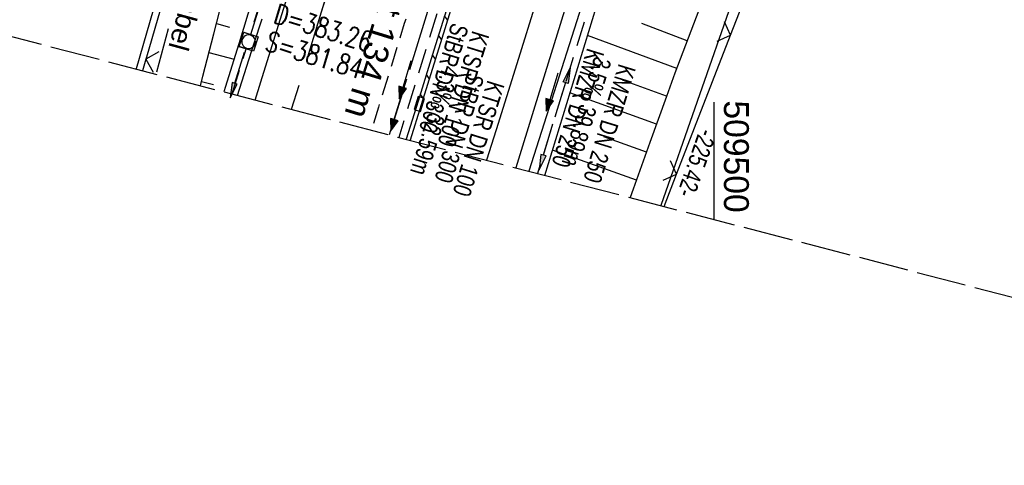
# Model space of a CAD drawing. Extents: x 509317 to 509828, y 453812 to 454779.
# Tile 2 of 23: x 509430 to 509529, y 453812 to 453857. Entities that reach past the tile are written whole.
import ezdxf

# ---------------------------------------------------------------- set-up
doc = ezdxf.new("R2010")
doc.units = 0
doc.header["$LTSCALE"] = 10
doc.header["$MEASUREMENT"] = 0
for name, pattern in [('ACAD_ISO16W100', [73, 15, -6.5, 15, -6.5, 15, -7, 1, -7]), ('ACHSE', [5.5, 4, -0.5, 0.5, -0.5]), ('AUSGEZOGEN', [0]), ('LT00', [0]), ('LT02', [0.4, 0.2, -0.2]), ('LT03', [0.5, 0.3, -0.2]), ('LT11', [0.3, 0.2, -0.1]), ('LT14', [0.6, 0.5, -0.1]), ('STRICHLINIE2', [0.375, 0.25, -0.125])]:
    doc.linetypes.add(name, pattern=pattern)
doc.layers.get('0').update_dxf_attribs({"linetype": 'LT00'})
for name, color, linetype in [('--EK_FBR', 1, 'LT00'), ('--EK_Halt-Pfeil', 4, 'LT00'), ('--EK_Haltung', 7, 'STRICHLINIE2'), ('--EK_Haltung-Text', 140, 'LT00'), ('--EK_Schacht-Text', 5, 'LT00'), ('--EL_DFK_AB_L', 21, 'LT00'), ('--EL_Halt-Pfeil', 4, 'LT00'), ('--EL_Haltung', 182, 'STRICHLINIE2'), ('--EL_Haltung-Text', 182, 'LT00'), ('-AX-093', 35, 'ACHSE'), ('ABSTAND', 8, 'LT00'), ('BAB-KABEL', 220, 'ACAD_ISO16W100'), ('BAB-KABEL_TEXT', 221, 'Continuous'), ('DFK_AB_L', 21, 'LT00'), ('MITTELSTREIFEN-Ü_LINIE', 250, 'LT11'), ('MITTELSTREIFEN-Ü_TEXT', 11, 'LT03'), ('PFEIL', 140, 'AUSGEZOGEN'), ('SCHLITZRINNE', 182, 'LT00'), ('V117_AFBR_BAB', 250, 'LT00'), ('V117_BOESCH', 250, 'LT00'), ('V117_BOSCHUNG', 250, 'LT00'), ('V117_GRABEN', 250, 'LT00'), ('V117_KA_MULD', 182, 'LT00'), ('V117_LD_MARK', 250, 'LT00'), ('V117_LG_MARK', 250, 'LT02'), ('V117_RASTER', 250, 'LT00'), ('V117_SCHLITZR', 182, 'LT00'), ('V117_SINKK', 182, 'LT00'), ('V117_ZAUN', 40, 'LT00'), ('V118_AFBR_BAB', 250, 'LT00'), ('V118_BOESCH', 250, 'LT00'), ('V118_BOSCHUNG', 250, 'LT00'), ('V118_GRABEN', 250, 'LT00'), ('V118_KA_MULD', 182, 'LT00'), ('V118_LD_MARK', 250, 'LT00'), ('V118_LG_MARK', 250, 'LT02'), ('V118_SCHLITZR', 182, 'LT00'), ('V118_SINKK', 182, 'LT00'), ('V118_ZAUN', 40, 'LT00')]:
    doc.layers.add(name, color=color, linetype=linetype)
doc.layers.add('-BLATT_117-RAND', color=7, linetype='LT14', plot=False)
doc.styles.add('Arial', font='ARIAL.TTF')
doc.styles.add('Beschrift', font='ARIAL.TTF')
doc.styles.add('Haltungsbeschriftung', font='ARIAL.TTF', dxfattribs={"width": 0.75})
doc.styles.add('schachtbeschriftung', font='romans.shx', dxfattribs={"width": 0.75, "height": 2})
doc.styles.get("Standard").update_dxf_attribs({"font": 'ARIAL.TTF'})

# ---------------------------------------------------------------- blocks, each defined once
blk = doc.blocks.new('Pfreil3')
at = {"layer": 'PFEIL'}
blk.add_hatch(color=256, dxfattribs=at).paths.add_polyline_path([(-1.549, 0.273), (-1.549, -0.273), (0, 0)])
for p, q in [((-1.549, 0), (-4.831, 0)), ((-1.549, -0.273), (-1.549, 0.273)), ((-1.549, 0.273), (0, 0)), ((0, 0), (-1.549, -0.273))]:
    blk.add_line(p, q, dxfattribs=at)
blk = doc.blocks.new('SYMB0652')
at = {"color": 0, "linetype": 'ByBlock'}
blk.add_lwpolyline([(-0.15, -0.075), (0.15, -0.075), (0.15, 0.075), (-0.15, 0.075), (-0.15, -0.075)], dxfattribs=at)
blk = doc.blocks.new('SYMB1210')
at = {"color": 0, "linetype": 'ByBlock'}
blk.add_line((0.018815, -0.179014), (0.055623, -0.17119), dxfattribs=at)
for points in [[(-0.2, -0.2), (-0.2, 0.2), (0.2, 0.2), (0.2, -0.2), (-0.2, -0.2)], [(0.018815, 0.179014), (-0.018815, 0.179014), (-0.055623, 0.17119), (-0.09, 0.155885), (-0.120444, 0.133766), (-0.145623, 0.105801), (-0.164438, 0.073213), (-0.176067, 0.037424), (-0.18, 0)], [(-0.18, 0), (-0.176067, -0.037424), (-0.164438, -0.073213), (-0.145623, -0.105801), (-0.120444, -0.133766), (-0.09, -0.155885), (-0.055623, -0.17119), (-0.018815, -0.179014), (0.018815, -0.179014)], [(0.18, 0), (0.176067, 0.037424), (0.164438, 0.073213), (0.145623, 0.105801), (0.120444, 0.133766), (0.09, 0.155885), (0.055623, 0.17119), (0.018815, 0.179014)], [(0.055623, -0.17119), (0.09, -0.155885), (0.120444, -0.133766), (0.145623, -0.105801), (0.164438, -0.073213), (0.176067, -0.037424), (0.18, 0)]]:
    blk.add_lwpolyline(points, dxfattribs=at)
blk = doc.blocks.new('SYMB0024')
at = {"color": 0, "linetype": 'ByBlock'}
for p, q in [((-0.5, 0.5), (0, 0)), ((0, 0), (0.5, 0.5))]:
    blk.add_line(p, q, dxfattribs=at)
blk = doc.blocks.new('SYMB0070')
at = {"color": 0, "linetype": 'ByBlock'}
for p, q in [((-0.5, 0), (0.2, 0)), ((0.5, 0), (0.2, 0.1)), ((0.2, 0.1), (0.2, 0)), ((0.468, 0), (0.21, 0.086)), ((0.21, 0.086), (0.21, -0.086)), ((0.21, -0.086), (0.468, 0)), ((0.22, -0.072), (0.437, 0)), ((0.23, -0.058), (0.405, 0)), ((0.24, -0.045), (0.374, 0)), ((0.342, 0), (0.25, 0.031)), ((0.25, 0.031), (0.25, -0.031)), ((0.25, -0.031), (0.342, 0)), ((0.26, -0.017), (0.31, 0)), ((0.27, -0.003), (0.279, 0))]:
    blk.add_line(p, q, dxfattribs=at)
for points in [[(0.2, 0), (0.2, -0.1), (0.5, 0)], [(0.437, 0), (0.22, 0.072), (0.22, -0.072)], [(0.405, 0), (0.23, 0.058), (0.23, -0.058)], [(0.374, 0), (0.24, 0.045), (0.24, -0.045)], [(0.31, 0), (0.26, 0.017), (0.26, -0.017)], [(0.279, 0), (0.27, 0.003), (0.27, -0.003)]]:
    blk.add_lwpolyline(points, dxfattribs=at)

msp = doc.modelspace()

# ---------------------------------------------------------------- hatches: boundary and pattern name
at = {"layer": 'SCHLITZRINNE'}
h = msp.add_hatch(dxfattribs=at)
h.set_pattern_fill('ANSI31', color=256, scale=13, angle=260, style=0)
h.paths.add_polyline_path([(509476.593, 453869.062), (509476.978, 453868.943), (509476.729, 453868.128), (509474.675, 453861.46), (509472.613, 453854.795), (509470.754, 453848.805), (509470.372, 453848.924), (509471.835, 453853.65), (509473.421, 453858.784), (509475.006, 453863.919), (509476.149, 453867.624)])

# ---------------------------------------------------------------- linework, layer by layer
at = {"layer": '--EK_FBR'}
for points in [[(509525.762, 453994.905), (509523.753, 453987.866), (509521.736, 453980.828), (509519.714, 453973.792), (509517.683, 453966.759), (509514.948, 453957.335), (509512.197, 453947.915), (509509.431, 453938.5), (509506.648, 453929.09), (509503.849, 453919.685), (509501.426, 453911.594), (509498.992, 453903.507), (509496.546, 453895.424), (509494.089, 453887.343), (509491.623, 453879.266), (509489.148, 453871.191), (509485.575, 453859.587), (509481.985, 453847.988), (509480.06, 453841.802)], [(509507.077, 453930.54), (509506.648, 453929.09), (509503.849, 453919.685), (509501.426, 453911.594), (509498.992, 453903.507), (509496.546, 453895.424), (509494.089, 453887.343), (509491.623, 453879.266), (509489.148, 453871.191), (509485.575, 453859.587), (509481.985, 453847.988), (509480.06, 453841.802)], [(509453.866, 453848.623), (509454.436, 453850.438), (509455.575, 453854.097), (509456.708, 453857.759)]]:
    msp.add_lwpolyline(points, dxfattribs=at)
at = {"layer": '--EK_FBR', "color": 2}
msp.add_lwpolyline([(509453.867, 453848.623), (509454.436, 453850.438), (509455.575, 453854.097), (509456.708, 453857.759), (509457.836, 453861.422), (509458.961, 453865.086), (509460.086, 453868.75), (509461.223, 453872.448), (509462.361, 453876.147)], dxfattribs=at)
at = {"layer": '--EK_Haltung'}
for p, q in [((509453.418, 453855.199), (509464.877, 453892.423)), ((509489.148, 453863.632), (509482.239, 453841.235)), ((509472.133, 453857.287), (509468.307, 453844.863)), ((509451.548, 453849.227), (509452.972, 453853.766))]:
    msp.add_line(p, q, dxfattribs=at)
at = {"layer": '--EL_DFK_AB_L'}
for p, q in [((509479.152, 453980.728), (509441.892, 453851.741)), ((509526.913, 453930.502), (509494.645, 453838.004))]:
    msp.add_line(p, q, dxfattribs=at)
at = {"layer": '--EL_Haltung'}
for p, q in [((509453.418, 453855.199), (509464.877, 453892.423)), ((509489.148, 453863.632), (509482.239, 453841.235)), ((509472.133, 453857.287), (509468.307, 453844.863)), ((509451.548, 453849.227), (509452.972, 453853.766))]:
    msp.add_line(p, q, dxfattribs=at)
at = {"layer": '-AX-093', "ltscale": 0.2}
msp.add_lwpolyline([(509543.745, 454109.057), (509537.584, 454086.244), (509531.347, 454063.452), (509525.032, 454040.68), (509518.64, 454017.931), (509512.171, 453995.203), (509505.626, 453972.497), (509499.003, 453949.814), (509492.304, 453927.153), (509485.528, 453904.515), (509478.676, 453881.899), (509471.747, 453859.308), (509467.341, 453845.114)], dxfattribs=at)
at = {"layer": '-BLATT_117-RAND'}
msp.add_lwpolyline([(509550.301, 454779.36), (509317.196, 453884.214), (509594.934, 453811.888), (509828.038, 454707.035), (509550.301, 454779.36)], dxfattribs=at)
at = {"layer": 'BAB-KABEL', "ltscale": 0.03, "flags": 128}
msp.add_lwpolyline([(509654.179, 454752.309), (509649.8, 454731.909), (509645.386, 454711.52), (509640.677, 454673.985), (509628.983, 454666.397), (509623.351, 454623.687), (509618.174, 454588.717), (509612.849, 454551.167), (509607.219, 454515.134), (509602.815, 454490.113), (509597.969, 454465.58), (509592.074, 454427.897), (509586.781, 454397.773), (509581.937, 454365.976), (509576.643, 454335.853), (509570.588, 454300.148), (509566.506, 454283.225), (509563.926, 454275.006), (509554.701, 454243.678), (509546.38, 454216.59), (509537.754, 454189.631), (509530.606, 454161.419), (509521.719, 454129.266), (509507.613, 454076.479), (509491.406, 454016.317), (509481.473, 453981.546), (509458.213, 453903.635), (509443.883, 453851.223)], dxfattribs=at)
at = {"layer": 'DFK_AB_L'}
for p, q in [((509479.152, 453980.728), (509441.892, 453851.741)), ((509526.913, 453930.502), (509494.645, 453838.004))]:
    msp.add_line(p, q, dxfattribs=at)
at = {"layer": 'MITTELSTREIFEN-Ü_LINIE', "flags": 128}
msp.add_lwpolyline([(509480.374, 453894.062), (509480.374, 453894.062), (509479.306, 453890.503), (509478.237, 453886.945), (509477.165, 453883.388), (509476.087, 453879.832), (509475.166, 453876.812), (509474.241, 453873.793), (509473.313, 453870.775), (509472.383, 453867.757), (509471.453, 453864.74), (509470.156, 453860.527), (509468.859, 453856.314), (509467.561, 453852.101), (509466.26, 453847.889), (509465.544, 453845.582)], dxfattribs=at)
at = {"layer": 'SCHLITZRINNE'}
msp.add_lwpolyline([(509484.275, 453892.866), (509482.902, 453888.348), (509481.529, 453883.831), (509480.153, 453879.315), (509478.774, 453874.799), (509476.729, 453868.128), (509474.675, 453861.46), (509472.613, 453854.795), (509470.545, 453848.131), (509469.435, 453844.569)], dxfattribs=at)
at = {"layer": 'V117_AFBR_BAB'}
for points in [[(509525.762, 453994.905), (509523.753, 453987.866), (509521.736, 453980.828), (509519.714, 453973.792), (509517.683, 453966.759), (509514.948, 453957.335), (509512.197, 453947.915), (509509.431, 453938.5), (509506.648, 453929.09), (509503.849, 453919.685), (509501.426, 453911.594), (509498.992, 453903.507), (509496.546, 453895.424), (509494.089, 453887.343), (509491.623, 453879.266), (509489.148, 453871.191), (509485.575, 453859.587), (509481.985, 453847.988), (509480.06, 453841.802)], [(509453.866, 453848.623), (509454.436, 453850.438), (509455.575, 453854.097), (509456.708, 453857.759)]]:
    msp.add_lwpolyline(points, dxfattribs=at)
at = {"layer": 'V117_BOESCH'}
for points in [[(509448.357, 453850.058), (509448.601, 453851.022), (509449.694, 453855.266), (509450.592, 453858.701)], [(509498.463, 453857.655), (509497.659, 453855.543), (509496.86, 453853.429), (509496.069, 453851.313), (509495.215, 453848.99), (509494.372, 453846.663), (509493.537, 453844.333), (509492.709, 453842.001), (509491.883, 453839.668), (509491.577, 453838.803)]]:
    msp.add_lwpolyline(points, dxfattribs=at)
at = {"layer": 'V117_BOSCHUNG'}
for p, q in [((509449.963, 453856.301), (509451.295, 453855.959)), ((509497.294, 453854.579), (509492.73, 453856.301)), ((509496.248, 453851.793), (509487.279, 453855.126)), ((509449.211, 453853.397), (509451.744, 453852.746)), ((509448.466, 453850.491), (509449.661, 453850.184)), ((509495.22, 453849.002), (509490.807, 453850.615)), ((509494.207, 453846.204), (509485.508, 453849.333)), ((509493.202, 453843.39), (509488.914, 453844.92)), ((509492.199, 453840.563), (509483.749, 453843.578))]:
    msp.add_line(p, q, dxfattribs=at)
at = {"layer": 'V117_GRABEN'}
for points in [[(509482.974, 453841.043), (509489.994, 453864.005), (509497.45, 453889.24), (509511.923, 453936.463), (509519.101, 453960.491), (509525.966, 453984.377), (509533.034, 454008.348), (509539.851, 454032.858), (509544.588, 454049.306), (509551.624, 454076.069), (509557.756, 454098.123), (509564.684, 454123.935), (509571.036, 454148.571), (509577.629, 454173.261), (509584.076, 454198.9), (509590.505, 454224.421), (509596.714, 454249.61), (509602.598, 454273.373), (509606.614, 454288.546), (509609.635, 454300.207)], [(509555.877, 454098.453), (509550.025, 454076.541), (509542.52, 454049.813), (509538.089, 454033.177), (509531.071, 454008.641), (509524.145, 453984.776), (509517.452, 453961.041), (509510.146, 453936.741), (509495.885, 453889.369), (509488.703, 453864.507), (509481.372, 453841.46)], [(509453.473, 453858.37), (509452.349, 453854.711), (509450.887, 453849.977), (509450.721, 453849.442)], [(509452.092, 453849.085), (509452.755, 453851.185), (509453.765, 453854.333), (509454.561, 453856.774)]]:
    msp.add_lwpolyline(points, dxfattribs=at)
at = {"layer": 'V117_LD_MARK'}
msp.add_lwpolyline([(509522.792, 453995.385), (509520.797, 453988.439), (509518.795, 453981.494), (509516.787, 453974.551), (509514.773, 453967.61), (509512.488, 453959.756), (509510.195, 453951.905), (509507.895, 453944.055), (509505.587, 453936.208), (509503.27, 453928.364), (509500.943, 453920.523), (509498.053, 453910.838), (509495.146, 453901.158), (509492.223, 453891.483), (509489.281, 453881.814), (509486.32, 453872.15), (509484.274, 453865.512), (509482.22, 453858.877), (509480.158, 453852.244), (509478.089, 453845.613), (509477.135, 453842.564)], dxfattribs=at)
at = {"layer": 'V117_LG_MARK', "ltscale": 3, "flags": 128}
msp.add_lwpolyline([(509496.175, 453976.521), (509495.282, 453973.409), (509494.388, 453970.297), (509493.489, 453967.187), (509492.359, 453963.308), (509491.222, 453959.432), (509490.078, 453955.558), (509488.931, 453951.684), (509487.783, 453947.811), (509486.635, 453943.938), (509485.407, 453939.788), (509484.181, 453935.639), (509482.954, 453931.489), (509481.724, 453927.34), (509480.489, 453923.193), (509479.247, 453919.048), (509478.09, 453915.212), (509476.928, 453911.378), (509475.763, 453907.544), (509474.598, 453903.711), (509473.434, 453899.877), (509472.274, 453896.042), (509471.463, 453893.349), (509470.653, 453890.654), (509469.843, 453887.96), (509469.032, 453885.267), (509468.219, 453882.574), (509467.073, 453878.804), (509465.921, 453875.035), (509464.765, 453871.268), (509463.606, 453867.502), (509462.057, 453862.471), (509460.507, 453857.441), (509458.954, 453852.412), (509457.489, 453847.68)], dxfattribs=at)
at = {"layer": 'V117_RASTER'}
msp.add_line((509499.999, 453836.61), (509499.999, 453848.411), dxfattribs=at)
at = {"layer": 'V117_SCHLITZR'}
msp.add_lwpolyline([(509484.275, 453892.866), (509483.921, 453892.999), (509482.835, 453889.434), (509481.749, 453885.869), (509480.661, 453882.305), (509479.57, 453878.741), (509478.432, 453875.034), (509477.292, 453871.329), (509476.149, 453867.624), (509475.006, 453863.919), (509473.421, 453858.784), (509471.835, 453853.65), (509470.246, 453848.517), (509469.052, 453844.669)], dxfattribs=at)
at = {"layer": 'V117_ZAUN'}
for p, q in [((509496.228, 453841.149), (509501.659, 453855.132)), ((509442.88, 453852.735), (509442.543, 453851.572)), ((509494.974, 453837.919), (509496.228, 453841.149))]:
    msp.add_line(p, q, dxfattribs=at)
for points in [[(509501.659, 453855.132), (509504.61, 453862.732), (509506.694, 453869.254)], [(509447.043, 453867.146), (509442.941, 453852.945), (509442.88, 453852.735)]]:
    msp.add_lwpolyline(points, dxfattribs=at)
at = {"layer": 'V118_AFBR_BAB'}
msp.add_lwpolyline([(509507.077, 453930.54), (509506.648, 453929.09), (509503.849, 453919.685), (509501.426, 453911.594), (509498.992, 453903.507), (509496.546, 453895.424), (509494.089, 453887.343), (509491.623, 453879.266), (509489.148, 453871.191), (509485.575, 453859.587), (509481.985, 453847.988), (509480.06, 453841.802)], dxfattribs=at)
at = {"layer": 'V118_AFBR_BAB', "color": 0}
msp.add_lwpolyline([(509453.867, 453848.623), (509454.436, 453850.438), (509455.575, 453854.097), (509456.708, 453857.759), (509457.836, 453861.422), (509458.961, 453865.086), (509460.086, 453868.75), (509461.223, 453872.448), (509462.361, 453876.147)], dxfattribs=at)
at = {"layer": 'V118_BOESCH'}
for points in [[(509448.357, 453850.058), (509448.601, 453851.022), (509449.694, 453855.266), (509450.592, 453858.701)], [(509498.463, 453857.655), (509497.659, 453855.543), (509496.86, 453853.429), (509496.07, 453851.313), (509495.215, 453848.99), (509494.372, 453846.663), (509493.538, 453844.333), (509492.709, 453842.001), (509491.883, 453839.668), (509491.577, 453838.803)]]:
    msp.add_lwpolyline(points, dxfattribs=at)
at = {"layer": 'V118_BOSCHUNG'}
for p, q in [((509449.964, 453856.301), (509451.295, 453855.959)), ((509497.294, 453854.579), (509492.73, 453856.301)), ((509496.248, 453851.793), (509487.279, 453855.126)), ((509449.211, 453853.397), (509451.744, 453852.746)), ((509448.466, 453850.491), (509449.662, 453850.184)), ((509495.22, 453849.002), (509490.807, 453850.615)), ((509494.207, 453846.204), (509485.509, 453849.333)), ((509493.202, 453843.39), (509488.914, 453844.92)), ((509492.199, 453840.563), (509483.749, 453843.578))]:
    msp.add_line(p, q, dxfattribs=at)
at = {"layer": 'V118_GRABEN'}
for points in [[(509508.153, 453930.121), (509495.885, 453889.369), (509488.703, 453864.507), (509481.373, 453841.46)], [(509482.974, 453841.043), (509489.994, 453864.005), (509497.45, 453889.24), (509509.785, 453929.485)], [(509453.473, 453858.37), (509452.349, 453854.711), (509450.887, 453849.977), (509450.721, 453849.442)], [(509452.092, 453849.085), (509452.755, 453851.185), (509453.765, 453854.333), (509454.561, 453856.774)]]:
    msp.add_lwpolyline(points, dxfattribs=at)
at = {"layer": 'V118_LD_MARK'}
msp.add_lwpolyline([(509504.239, 453931.645), (509503.27, 453928.364), (509500.943, 453920.523), (509498.053, 453910.838), (509495.147, 453901.158), (509492.223, 453891.483), (509489.281, 453881.814), (509486.32, 453872.15), (509484.274, 453865.512), (509482.22, 453858.877), (509480.158, 453852.244), (509478.089, 453845.613), (509477.135, 453842.564)], dxfattribs=at)
at = {"layer": 'V118_LG_MARK', "ltscale": 3, "flags": 128}
msp.add_lwpolyline([(509485.193, 453939.061), (509484.181, 453935.639), (509482.954, 453931.489), (509481.724, 453927.34), (509480.489, 453923.193), (509479.247, 453919.048), (509478.09, 453915.212), (509476.928, 453911.378), (509475.763, 453907.544), (509474.598, 453903.711), (509473.434, 453899.877), (509472.274, 453896.042), (509471.463, 453893.348), (509470.653, 453890.655), (509469.843, 453887.96), (509469.033, 453885.267), (509468.219, 453882.574), (509467.073, 453878.804), (509465.921, 453875.035), (509464.765, 453871.268), (509463.606, 453867.502), (509462.057, 453862.471), (509460.507, 453857.441), (509458.954, 453852.412), (509457.489, 453847.68)], dxfattribs=at)
at = {"layer": 'V118_SCHLITZR', "flags": 128}
msp.add_lwpolyline([(509484.275, 453892.866), (509483.921, 453892.999), (509482.835, 453889.434), (509481.749, 453885.869), (509480.661, 453882.305), (509479.57, 453878.741), (509478.432, 453875.035), (509477.292, 453871.329), (509476.149, 453867.624), (509475.006, 453863.919), (509473.421, 453858.784), (509471.835, 453853.65), (509470.246, 453848.517), (509469.052, 453844.669)], dxfattribs=at)
at = {"layer": 'V118_ZAUN'}
for p, q in [((509496.229, 453841.15), (509501.659, 453855.132)), ((509442.88, 453852.735), (509442.543, 453851.572)), ((509494.974, 453837.919), (509496.229, 453841.15))]:
    msp.add_line(p, q, dxfattribs=at)
for points in [[(509501.659, 453855.132), (509504.61, 453862.732), (509506.694, 453869.254)], [(509447.043, 453867.146), (509442.941, 453852.945), (509442.88, 453852.735)]]:
    msp.add_lwpolyline(points, dxfattribs=at)

# ---------------------------------------------------------------- block references
at = {"layer": '--EK_Halt-Pfeil', "yscale": 4, "zscale": 4}
for p, xscale, rotation in [((509483.714, 453849.407), 3.999999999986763, 252.8569600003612), ((509468.081, 453847.425), 3.999999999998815, 252.8857899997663)]:
    msp.add_blockref('SYMB0070', p, dxfattribs=dict(at, xscale=xscale, rotation=rotation))
at = {"layer": '--EL_Halt-Pfeil', "yscale": 4, "zscale": 4}
for p, xscale, rotation in [((509468.933, 453850.653), 3.999999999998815, 252.8857899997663), ((509483.714, 453849.407), 3.999999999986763, 252.8569600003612)]:
    msp.add_blockref('SYMB0070', p, dxfattribs=dict(at, xscale=xscale, rotation=rotation))
at = {"layer": 'PFEIL'}
for p, rotation in [((509455.164, 453861.054), 72.88787194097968), ((509485.532, 453851.85), 72.80233035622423)]:
    msp.add_blockref('Pfreil3', p, dxfattribs=dict(at, rotation=rotation))
at = {"layer": 'PFEIL', "xscale": -1}
for p, rotation in [((509451.343, 453848.835), 72.59872622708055), ((509482.402, 453841.591), 73.25722233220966)]:
    msp.add_blockref('Pfreil3', p, dxfattribs=dict(at, rotation=rotation))
at = {"layer": 'V117_KA_MULD', "xscale": 3.799999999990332, "yscale": 3.799999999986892, "zscale": 3.8, "rotation": 252.5987217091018}
msp.add_blockref('SYMB1210', (509453.197, 453854.482), dxfattribs=at)
at = {"layer": 'V117_SINKK', "xscale": 4.499999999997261, "yscale": 4.499999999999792, "zscale": 4.5, "rotation": 252.7021710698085}
msp.add_blockref('SYMB0652', (509470.358, 453848.221), dxfattribs=at)
at = {"layer": 'V117_ZAUN', "yscale": 2.099999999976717, "zscale": 2.1}
for p, xscale, rotation in [((509501.659, 453855.132), 2.099999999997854, 68.77630000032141), ((509442.88, 453852.735), 2.100000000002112, 253.8264499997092), ((509496.228, 453841.149), 2.099999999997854, 68.77630000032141)]:
    msp.add_blockref('SYMB0024', p, dxfattribs=dict(at, xscale=xscale, rotation=rotation))
at = {"layer": 'V118_KA_MULD', "xscale": 3.800000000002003, "yscale": 3.799999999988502, "zscale": 3.8, "rotation": 252.2075784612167}
msp.add_blockref('SYMB1210', (509453.197, 453854.482), dxfattribs=at)
at = {"layer": 'V118_SINKK', "xscale": 4.499999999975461, "yscale": 4.499999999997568, "zscale": 4.5, "rotation": 252.7579663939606}
msp.add_blockref('SYMB0652', (509470.358, 453848.221), dxfattribs=at)
at = {"layer": 'V118_ZAUN', "yscale": 2.099999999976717, "zscale": 2.1}
for p, xscale, rotation in [((509501.659, 453855.132), 2.100000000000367, 68.7773399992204), ((509442.88, 453852.735), 2.100000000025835, 253.8268899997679), ((509496.229, 453841.15), 2.100000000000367, 68.7773399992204)]:
    msp.add_blockref('SYMB0024', p, dxfattribs=dict(at, xscale=xscale, rotation=rotation))

# ---------------------------------------------------------------- texts
at = {"layer": '--EK_Haltung-Text', "style": 'Haltungsbeschriftung', "width": 0.75}
for s, rotation, p in [('3.5‰ 39.89m', -107.14304, (509487.995, 453853.11)), ('KMZR DN 250', -107.14304, (509490.441, 453852.355)), ('4.3‰ 32.59m', -107.11421, (509472.751, 453852.218)), ('StBR DN 300', -107.11421, (509475.198, 453851.464)), ('KTSR DN 100', -107.25342, (509477.243, 453850.7))]:
    msp.add_text(s, height=1.8, rotation=rotation, dxfattribs=at).set_placement(p)
at = {"layer": '--EK_Schacht-Text', "style": 'schachtbeschriftung', "width": 0.75}
for s, p in [('D=383.26', (509455.583, 453856.414)), ('S=381.84', (509454.736, 453853.662))]:
    msp.add_text(s, height=2, rotation=-17.1108, dxfattribs=at).set_placement(p)
at = {"layer": '--EL_Haltung-Text', "style": 'Haltungsbeschriftung', "width": 0.75}
for s, rotation, p in [('StBR DN 300', -107.11421, (509473.63, 453856.487)), ('KTSR DN 100', -107.25342, (509475.721, 453855.685)), ('KMZR DN 250', -107.14304, (509487.265, 453853.929))]:
    msp.add_text(s, height=1.8, rotation=rotation, dxfattribs=at).set_placement(p)
at = {"layer": 'ABSTAND', "width": 0.75}
msp.add_text(' -225.42-', height=1.8, rotation=-109.23154, dxfattribs=at).set_placement((509498.746, 453846.346))
at = {"layer": 'BAB-KABEL_TEXT', "insert": (509446.889, 453860.526), "char_height": 2, "attachment_point": 8, "rotation": 254.70799, "style": 'Beschrift'}
msp.add_mtext('BAB-Kabel', dxfattribs=at)
at = {"layer": 'MITTELSTREIFEN-Ü_TEXT', "insert": (509478.274, 453889.01), "char_height": 2.5, "attachment_point": 1, "rotation": 252.90717, "style": 'Arial'}
msp.add_mtext('Mittelstreifenüberfahrt 134 m', dxfattribs=at)
at = {"layer": 'V117_RASTER', "width": 0.969}
msp.add_text(' 509500', height=2.5, rotation=-89.99931, dxfattribs=at).set_placement((509500.999, 453849.522))

doc.saveas('drawing.dxf')
